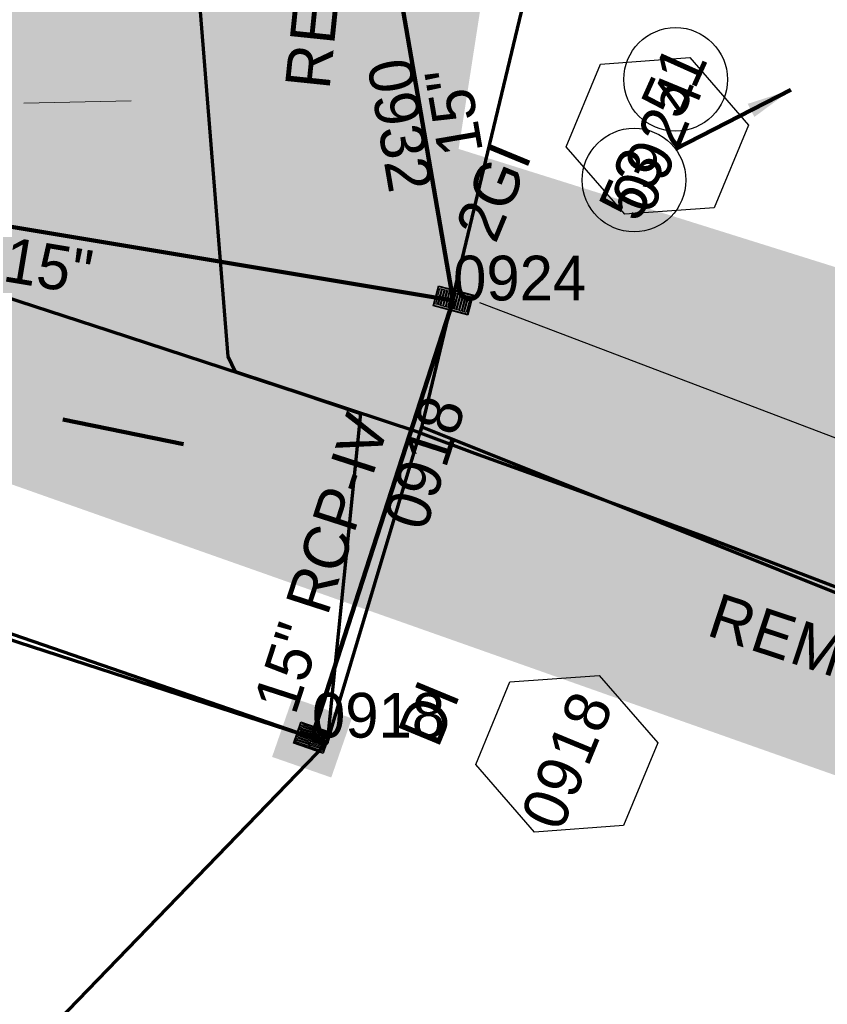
# Model space of a CAD drawing. Extents: x 1160024 to 2574774, y 200346 to 1150377.
# Tile 105 of 118: x 2483505 to 2483595, y 368956 to 369066. Entities that reach past the tile are written whole.
import ezdxf
from ezdxf.enums import TextEntityAlignment as Align

# ---------------------------------------------------------------- set-up
doc = ezdxf.new("R2010")
doc.units = 0
doc.header["$MEASUREMENT"] = 0
doc.linetypes.add('DGN Style 2', pattern=[29.296317, 17.57779, -11.718527])
for name, color, linetype, lineweight in [('Exist Plan Preparation Drainage Notes Label', 31, 'Continuous', 30), ('Exist Plan Preparation Watershed Blue', 5, 'Continuous', 30), ('Prop Drainage Structure Box Number Symbol CELL', 9, 'Continuous', 30), ('Prop Drainage Structure Drop Inlet Grate 2 Narrow Slots and Flat Grates 840 29 Label', 9, 'Continuous', 30), ('Prop Drainage Structure Drop Inlet Grate 2 Narrow Slots and Sag Grates 840 24 CELL', 7, 'Continuous', 30), ('Prop Drainage Structure Drop Inlet Grate 840 16 CELL', 7, 'Continuous', 30), ('Prop Drainage Structure Pipe RCP 15in Class III', 9, 'Continuous', 211), ('Prop Drainage Structure Pipe RCP 15in Class III Label', 9, 'Continuous', 30), ('Prop Drainage Structure Pipe RCP 15in Class IV', 9, 'Continuous', 211), ('Prop Drainage Structure Pipe RCP 15in Class IV Label', 9, 'Continuous', 30), ('Prop Drainage Structure Pipe Removal Label', 9, 'Continuous', 30), ('Prop Drainage Structure Plot Symbol 20 Scale', 9, 'DGN Style 2', 13), ('Prop Drainage Structure Plot Symbol 20 Scale CELL', 9, 'DGN Style 2', 13), ('Prop Drainage Structure Plot Symbol 50 Scale', 9, 'DGN Style 2', 13), ('Prop Drainage Structure Plot Symbol 50 Scale CELL', 9, 'DGN Style 2', 13), ('Prop Earthen Structure Ditch Flow Line', 6, 'Rdy Ditch Special Prp', 30), ('Prop Plan Preparation Grade to Drain Arrows CELL', 7, 'Continuous', 13)]:
    doc.layers.add(name, color=color, linetype=linetype, lineweight=lineweight)
doc.layers.add('Scratch_Level_6', color=30, linetype='Continuous', lineweight=0, plot=False)
doc.layers.add('Scratch_Level_8', color=171, linetype='Continuous', lineweight=0, plot=False)
doc.styles.add('Style-font041', font='font041.shx')
doc.styles.add('Style-GEOMETRICFUTURA_211_M_L', font='GEOMETRICFUTURA_211_M_L.shx')
doc.linetypes.add('Rdy Ditch Special Prp', pattern='A,0.55,-0.2,[22,dgnlstyle-RdylsE.shx,S=0.001111,R=0,X=0,Y=0],-0.2,0.55', length=1.5)
doc.dimstyles.new('erosion_control', dxfattribs={"dimtxt": 4.99999, "dimasz": 9.99998, "dimexe": 2.499995, "dimexo": 2.499995, "dimgap": 2.499995, "dimtad": 0, "dimtih": 1, "dimtoh": 1, "dimzin": 3, "dimdsep": 46, "dimtxsty": 'Style-GEOMETRICFUTURA_211_M_L', "dimcen": 0.09, "dimaunit": 1, "dimadec": 4, "dimazin": 3, "dimtfac": 1, "dimtofl": 0, "dimtmove": 0, "dimatfit": 1, "dimfxl": 1, "dimtzin": 3, "dimlwd": 106, "dimarcsym": 0})

# ---------------------------------------------------------------- blocks, each defined once
blk = doc.blocks.new('PROP DRAINAGE STRUCTURE BOX NUMBER SYMBOL_25')
at = {"layer": 'Prop Drainage Structure Box Number Symbol CELL', "flags": 128}
blk.add_lwpolyline([(-5, 8.94), (5, 8.94), (9.47, 0), (5, -8.94), (-5, -8.94), (-9.47, 0), (-5, 8.94)], dxfattribs=at)
at = {"layer": 'Prop Drainage Structure Box Number Symbol CELL', "insert": (-0.59, -0.32), "char_height": 5, "attachment_point": 5, "line_spacing_factor": 0.6, "style": 'Style-GEOMETRICFUTURA_211_M_L'}
blk.add_mtext('\\T1.056;0918', dxfattribs=at)
blk = doc.blocks.new('PROP DRAINAGE STRUCTURE BOX NUMBER SYMBOL_29')
at = {"layer": 'Prop Drainage Structure Box Number Symbol CELL', "flags": 128}
blk.add_lwpolyline([(-5, 8.94), (5, 8.94), (9.47, 0), (5, -8.94), (-5, -8.94), (-9.47, 0), (-5, 8.94)], dxfattribs=at)
at = {"layer": 'Prop Drainage Structure Box Number Symbol CELL', "insert": (-0.73, -0.32), "char_height": 5, "attachment_point": 5, "line_spacing_factor": 0.6, "style": 'Style-GEOMETRICFUTURA_211_M_L'}
blk.add_mtext('\\T1.051;0924', dxfattribs=at)
blk = doc.blocks.new('PROP TERMINATOR ARROW_174')
at = {"layer": 'Prop Plan Preparation Grade to Drain Arrows CELL', "extrusion": (0, 0, -1)}
blk.add_solid([(5.71, 0.95), (0, 0), (5, 0), (5.71, -0.95)], dxfattribs=at)
blk = doc.blocks.new('PROP PLAN PREPARATION GRADE TO DRAIN ARROWS_32')
at = {"layer": 'Prop Plan Preparation Grade to Drain Arrows CELL'}
blk.add_line((-7, 0), (5, 0), dxfattribs=at)
blk.add_blockref('PROP TERMINATOR ARROW_174', (5, 0), dxfattribs=at)
blk = doc.blocks.new('PROP DRAINAGE STRUCTURE DROP INLET GRATE 2 NARROW SLOTS AND SAG GRATES 840 24_2')
at = {"layer": 'Prop Drainage Structure Drop Inlet Grate 2 Narrow Slots and Sag Grates 840 24 CELL', "flags": 128}
for points in [[(-2, 1.17), (2, 1.17), (2, -1.17), (-2, -1.17), (-2, 1.17)], [(-1.94, 1.1), (1.94, 1.1), (1.94, -1.1), (-1.94, -1.1), (-1.94, 1.1)], [(-1.93, 1.09), (-0.01, 1.09), (-0.01, -1.09), (-1.93, -1.09), (-1.93, 1.09)], [(-1.76, 0.91), (-1.58, 0.91), (-1.58, -0.91), (-1.76, -0.91), (-1.76, 0.91)], [(-1.46, 0.91), (-1.29, 0.91), (-1.29, -0.91), (-1.46, -0.91), (-1.46, 0.91)], [(-1.17, 0.91), (-0.99, 0.91), (-0.99, -0.91), (-1.17, -0.91), (-1.17, 0.91)], [(-0.87, 0.91), (-0.69, 0.91), (-0.69, -0.91), (-0.87, -0.91), (-0.87, 0.91)], [(-0.57, 0.91), (-0.4, 0.91), (-0.4, -0.91), (-0.57, -0.91), (-0.57, 0.91)], [(-0.28, 0.91), (-0.1, 0.91), (-0.1, -0.91), (-0.28, -0.91), (-0.28, 0.91)], [(0.01, 1.09), (1.93, 1.09), (1.93, -1.09), (0.01, -1.09), (0.01, 1.09)], [(0.1, 0.91), (0.28, 0.91), (0.28, -0.91), (0.1, -0.91), (0.1, 0.91)], [(0.4, 0.91), (0.57, 0.91), (0.57, -0.91), (0.4, -0.91), (0.4, 0.91)], [(0.69, 0.91), (0.87, 0.91), (0.87, -0.91), (0.69, -0.91), (0.69, 0.91)], [(0.99, 0.91), (1.17, 0.91), (1.17, -0.91), (0.99, -0.91), (0.99, 0.91)], [(1.29, 0.91), (1.46, 0.91), (1.46, -0.91), (1.29, -0.91), (1.29, 0.91)], [(1.58, 0.91), (1.76, 0.91), (1.76, -0.91), (1.58, -0.91), (1.58, 0.91)]]:
    blk.add_lwpolyline(points, dxfattribs=at)
at = {"layer": 'Prop Drainage Structure Plot Symbol 20 Scale CELL', "extrusion": (0, 0, -1)}
blk.add_solid([(2, 2), (-2, 2), (2, -2), (-2, -2)], dxfattribs=at)
at = {"layer": 'Prop Drainage Structure Plot Symbol 50 Scale CELL'}
blk.add_solid([(-3.5, 3.5), (3.5, 3.5), (-3.5, -3.5), (3.5, -3.5)], dxfattribs=at)
blk = doc.blocks.new('PROP DRAINAGE STRUCTURE DROP INLET GRATE 840 16')
at = {"layer": 'Prop Drainage Structure Drop Inlet Grate 840 16 CELL', "color": 7, "flags": 128}
for points in [[(-1.75, 1.25), (1.75, 1.25), (1.75, -1.25), (-1.75, -1.25), (-1.75, -1.25), (-1.75, 1.25)], [(-1.67, 1.17), (1.67, 1.17), (1.67, -1.17), (-1.67, -1.17), (-1.67, -1.17), (-1.67, 1.17)], [(0, -1.16), (0, 1.16), (1.66, 1.16), (1.66, -1.16), (-1.66, -1.16), (-1.66, 1.16), (0, 1.16)], [(-1.52, 1.03), (-0.12, 1.03), (-0.12, 0.87), (-1.52, 0.87), (-1.52, 1.03)], [(-1.52, 0.77), (-0.12, 0.77), (-0.12, 0.6), (-1.52, 0.6), (-1.52, 0.77)], [(-1.52, 0.5), (-0.12, 0.5), (-0.12, 0.34), (-1.52, 0.34), (-1.52, 0.5)], [(-1.52, 0.24), (-0.12, 0.24), (-0.12, 0.07), (-1.52, 0.07), (-1.52, 0.24)], [(0.13, 1.03), (1.52, 1.03), (1.52, 0.87), (0.13, 0.87), (0.13, 1.03)], [(0.13, 0.77), (1.52, 0.77), (1.52, 0.6), (0.13, 0.6), (0.13, 0.77)], [(0.13, 0.5), (1.52, 0.5), (1.52, 0.34), (0.13, 0.34), (0.13, 0.5)], [(0.13, 0.24), (1.52, 0.24), (1.52, 0.07), (0.13, 0.07), (0.13, 0.24)], [(-1.52, -0.03), (-0.12, -0.03), (-0.12, -0.2), (-1.52, -0.2), (-1.52, -0.03)], [(-1.52, -0.29), (-0.12, -0.29), (-0.12, -0.46), (-1.52, -0.46), (-1.52, -0.29)], [(-1.52, -0.56), (-0.12, -0.56), (-0.12, -0.73), (-1.52, -0.73), (-1.52, -0.56)], [(-1.52, -0.83), (-0.12, -0.83), (-0.12, -1.03), (-1.52, -1.03), (-1.52, -0.83), (-1.52, -0.83)], [(0.13, -0.03), (1.52, -0.03), (1.52, -0.2), (0.13, -0.2), (0.13, -0.03)], [(0.13, -0.29), (1.52, -0.29), (1.52, -0.46), (0.13, -0.46), (0.13, -0.29)], [(0.13, -0.56), (1.52, -0.56), (1.52, -0.73), (0.13, -0.73), (0.13, -0.56)], [(0.13, -0.83), (1.52, -0.83), (1.52, -1.03), (0.13, -1.03), (0.13, -0.83), (0.13, -0.83)]]:
    blk.add_lwpolyline(points, dxfattribs=at)
at = {"layer": 'Prop Drainage Structure Plot Symbol 20 Scale', "extrusion": (0, 0, -1)}
blk.add_solid([(2, 2), (-2, 2), (2, -2), (-2, -2)], dxfattribs=at)
at = {"layer": 'Prop Drainage Structure Plot Symbol 50 Scale', "extrusion": (0, 0, -1)}
blk.add_solid([(3.5, 3.5), (-3.5, 3.5), (3.5, -3.5), (-3.5, -3.5)], dxfattribs=at)

msp = doc.modelspace()

# ---------------------------------------------------------------- hatches: boundary and pattern name
at = {"layer": 'Scratch_Level_6'}
msp.add_hatch(color=256, dxfattribs=at).paths.add_polyline_path([(2483643.69, 368960.94), (2483608.79, 368976.78), (2483546.81, 368998.68), (2483456.37, 369030.63), (2483435.1, 369037.59), (2483430.6, 369060.92), (2483416.91, 369083.65), (2483415.13, 369104.47), (2483431.42, 369146.07), (2483459.18, 369207.74), (2483507.22, 369331.01), (2483533.48, 369420.19), (2483543.32, 369458.7), (2483557.39, 369642.26), (2483560.61, 369684.33), (2483595.35, 369649.31), (2483595.29, 369589.28), (2483572.45, 369371.96), (2483569.75, 369151.67), (2483554.17, 369051.21), (2483567.61, 369046.99), (2483644.45, 369022.89), (2483658.83, 368996.96)])

# ---------------------------------------------------------------- linework, layer by layer
at = {"layer": 'Exist Plan Preparation Drainage Notes Label'}
for centre in [(2483578.41, 369058.98), (2483573.77, 369047.73)]:
    msp.add_circle(centre, 5.79, dxfattribs=at)
at = {"layer": 'Exist Plan Preparation Watershed Blue', "color": 5, "linetype": 'Continuous', "lineweight": 70, "flags": 128}
for points in [[(2483549.88, 369019.49), (2483529.22, 369026.29), (2483528.41, 369028.02), (2483524.71, 369074.5), (2483524.88, 369078.02), (2483528.46, 369084.43), (2483545.83, 369085.68), (2483574.67, 369122.95), (2483549.88, 369019.49)], [(2483642.93, 368982.95), (2483692.38, 369093.51), (2483574.67, 369122.95), (2483549.88, 369019.49), (2483555.94, 369017.2), (2483567.24, 369013.16), (2483581.48, 369007.93), (2483597.97, 369001.64), (2483614.37, 368995.16), (2483632.75, 368987.58), (2483642.93, 368982.95)], [(2483458.55, 369011.15), (2483435.69, 369018.73), (2483451.94, 369051.32), (2483466.61, 369046.71), (2483515.1, 369030.93), (2483536.34, 369023.96), (2483543.21, 369021.63), (2483539.47, 368984.83), (2483458.55, 369011.15)]]:
    msp.add_lwpolyline(points, close=True, dxfattribs=at)
for points in [[(2483341.11, 368436.22), (2483453.92, 368653.35), (2483487.1, 368930.74), (2483539.47, 368984.83), (2483550.07, 369020.17), (2483642.93, 368982.95)], [(2483487.1, 368930.74), (2483539.47, 368984.83), (2483539.47, 368984.83), (2483448.56, 369016.17), (2483438.45, 369017.64), (2483429.79, 368990.78), (2483421.15, 368994.01), (2483418.11, 368994.81), (2483416.01, 368995.28), (2483409.02, 368996.25), (2483403.92, 368996.42), (2483400.85, 368996.31), (2483398.35, 368975.57), (2483394.26, 368960.9), (2483391.74, 368950.26)]]:
    msp.add_lwpolyline(points, dxfattribs=at)
at = {"layer": 'Prop Drainage Structure Pipe RCP 15in Class III'}
for p, q in [((2483544.15, 369088.99), (2483553.55, 369034.28)), ((2483553.55, 369034.28), (2483452.83, 369051.04))]:
    msp.add_line(p, q, dxfattribs=at)
at = {"layer": 'Prop Drainage Structure Pipe RCP 15in Class IV'}
msp.add_line((2483537.78, 368985.42), (2483553.55, 369034.28), dxfattribs=at)
at = {"layer": 'Prop Earthen Structure Ditch Flow Line', "ltscale": 50}
msp.add_line((2483649.78, 368998.51), (2483556.54, 369034.02), dxfattribs=at)

# ---------------------------------------------------------------- block references
at = {"layer": 'Prop Drainage Structure Box Number Symbol CELL', "rotation": 67.56305879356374}
for name, p in [('PROP DRAINAGE STRUCTURE BOX NUMBER SYMBOL_29', (2483576.37, 369052.66)), ('PROP DRAINAGE STRUCTURE BOX NUMBER SYMBOL_25', (2483566.25, 368983.62))]:
    msp.add_blockref(name, p, dxfattribs=at)
at = {"layer": 'Prop Drainage Structure Plot Symbol 20 Scale CELL', "rotation": 165}
msp.add_blockref('PROP DRAINAGE STRUCTURE DROP INLET GRATE 2 NARROW SLOTS AND SAG GRATES 840 24_2', (2483553.55, 369034.28), dxfattribs=at)
at = {"layer": 'Prop Drainage Structure Plot Symbol 50 Scale', "rotation": 340.8416307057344}
msp.add_blockref('PROP DRAINAGE STRUCTURE DROP INLET GRATE 840 16', (2483537.78, 368985.42), dxfattribs=at)
at = {"layer": 'Prop Plan Preparation Grade to Drain Arrows CELL', "rotation": 1.144796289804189}
msp.add_blockref('PROP PLAN PREPARATION GRADE TO DRAIN ARROWS_32', (2483512.59, 369056.47), dxfattribs=at)

# ---------------------------------------------------------------- texts
at = {"layer": 'Exist Plan Preparation Drainage Notes Label', "style": 'Style-GEOMETRICFUTURA_211_M_L'}
for s, p in [('51', (2483578.22, 369058.75)), ('53', (2483573.5, 369047.3))]:
    msp.add_text(s, height=5.062, rotation=65.8631, dxfattribs=at).set_placement(p, align=Align.MIDDLE_CENTER)
at = {"layer": 'Prop Drainage Structure Drop Inlet Grate 2 Narrow Slots and Flat Grates 840 29 Label', "style": 'Style-GEOMETRICFUTURA_211_M_L'}
for s, p in [('2GI', (2483558.04, 369046.44)), ('DI', (2483550.83, 368988.16))]:
    msp.add_text(s, height=5, rotation=67.5631, dxfattribs=at).set_placement(p, align=Align.MIDDLE_CENTER)
at = {"layer": 'Prop Drainage Structure Pipe RCP 15in Class III Label', "style": 'Style-GEOMETRICFUTURA_211_M_L'}
for rotation, p in [(99.7532, (2483553.61, 369055.36)), (350.5579, (2483508.34, 369038.13))]:
    msp.add_text('15"', height=5, rotation=rotation, dxfattribs=at).set_placement(p, align=Align.MIDDLE_CENTER)
at = {"layer": 'Prop Drainage Structure Pipe RCP 15in Class IV Label', "style": 'Style-GEOMETRICFUTURA_211_M_L'}
msp.add_text('15" RCP-IV ', height=5, rotation=72.1107, dxfattribs=at).set_placement((2483539.1, 369005.8), align=Align.MIDDLE_CENTER)
at = {"layer": 'Prop Drainage Structure Pipe Removal Label', "char_height": 5, "line_spacing_factor": 0.6, "style": 'Style-GEOMETRICFUTURA_211_M_L'}
for insert, attachment_point, rotation in [((2483541.36, 369072.79), 8, 84.0831), ((2483581.69, 368996.84), 7, 341.7761)]:
    msp.add_mtext('\\T1.044;REMOVE', dxfattribs=dict(at, insert=insert, attachment_point=attachment_point, rotation=rotation))
at = {"layer": 'Scratch_Level_8', "linetype": 'Continuous', "lineweight": 30, "style": 'Style-font041'}
for s, rotation, p in [('0932', 279.7532, (2483548.85, 369061.63)), ('0918', 72.1107, (2483545.67, 369009.85))]:
    msp.add_text(s, height=5, rotation=rotation, dxfattribs=at).set_placement(p, align=Align.TOP_LEFT)
at = {"layer": 'Scratch_Level_8', "linetype": 'Continuous', "style": 'Style-font041'}
for s, p in [('0924', (2483553.55, 369039.28)), ('0918', (2483537.78, 368990.42))]:
    msp.add_text(s, height=5, dxfattribs=at).set_placement(p, align=Align.TOP_LEFT)

# ---------------------------------------------------------------- leaders
at = {"layer": 'Exist Plan Preparation Drainage Notes Label'}
for points, override in [([(2483591.29, 369057.8), (2483578.38, 369051.18)], {"dimtxt": 4.999999, "dimasz": 4.999999, "dimgap": 0, "dimlwd": 65534}), ([(2483509.94, 369020.96), (2483523.43, 369018.22)], {"dimtxt": 5, "dimasz": 5, "dimgap": 0, "dimlwd": 65534})]:
    msp.add_leader(points, dimstyle='erosion_control', override=override, dxfattribs=at)

doc.saveas('drawing.dxf')
